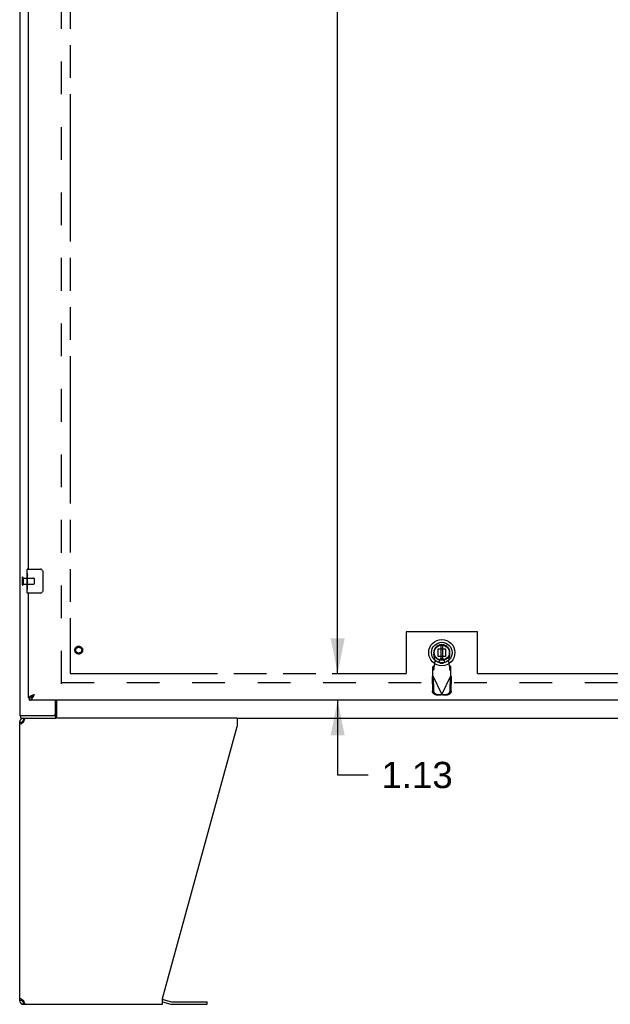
# Model space of a CAD drawing. Header units: inches. Extents: x 0 to 250, y 0 to 162.
# Tile 3 of 21: x 44 to 68, y 38 to 79. Entities that reach past the tile are written whole.
import ezdxf

# ---------------------------------------------------------------- set-up
doc = ezdxf.new("R2010")
doc.units = ezdxf.units.IN
doc.header["$LTSCALE"] = 13.735038
doc.header["$MEASUREMENT"] = 0
doc.linetypes.add('HIDDEN', pattern=[0.2, 0.1, -0.1])
doc.linetypes.add('PHANTOM', pattern=[0.8, 0.45, -0.05, 0.1, -0.05, 0.1, -0.05])
doc.layers.get('0').update_dxf_attribs({"linetype": 'CONTINUOUS'})
for name, color, linetype in [('02___PRT_ALL_AXES', 7, 'CONTINUOUS'), ('AVAILABLE_DOOR_SPACE', 7, 'CONTINUOUS'), ('DEFAULT_2', 8, 'HIDDEN'), ('DIMENSIONS', 7, 'CONTINUOUS')]:
    doc.layers.add(name, color=color, linetype=linetype)
doc.styles.get("Standard").update_dxf_attribs({"font": 'arial.ttf'})
doc.dimstyles.new('DIMSTYLE_1', dxfattribs={"dimtxt": 1.101741, "dimasz": 1.468988, "dimexe": 0.09, "dimexo": 0.07, "dimgap": 0.0375, "dimtad": 0, "dimtih": 1, "dimtoh": 1, "dimzin": 4, "dimdsep": 46, "dimtxsty": 'Standard', "dimblk": '_FILLED', "dimblk1": '_FILLED', "dimblk2": '_FILLED', "dimcen": 0.09, "dimazin": 1, "dimtfac": 1, "dimtdec": 3, "dimtofl": 0, "dimtmove": 0, "dimatfit": 3, "dimldrblk": '_FILLED', "dimfxl": 1, "dimtolj": 1, "dimtzin": 4, "dimarcsym": 0})

# ---------------------------------------------------------------- blocks, each defined once
blk = doc.blocks.new('_FILLED')
at = {"color": 0, "linetype": 'ByBlock'}
blk.add_solid([(0, 0), (-1, 0.2), (-1, -0.2)], dxfattribs=at)
blk = doc.blocks.new('*D11')
at = {"layer": 'DIMENSIONS', "color": 2, "linetype": 'Continuous'}
for p, q in [((58.657, 120.275), (55.699, 120.275)), ((57.021, 120.275), (57.021, 87.251)), ((57.021, 52.025), (57.021, 83.395))]:
    blk.add_line(p, q, dxfattribs=at)
at = {"layer": 'DIMENSIONS', "color": 2, "linetype": 'Continuous', "xscale": 1.4689880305, "yscale": 1.4689880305, "zscale": 1.4689880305}
for p, rotation in [((57.021, 120.275), 90), ((57.021, 52.025), 270)]:
    blk.add_blockref('_FILLED', p, dxfattribs=dict(at, rotation=rotation))
at = {"layer": 'DIMENSIONS', "color": 2, "linetype": 'Continuous', "insert": (57.021, 86.7), "char_height": 1.1017, "width": 3.84995, "attachment_point": 2, "line_spacing_factor": 0.9}
blk.add_mtext('68.25\\Ptyp.', dxfattribs=at)
blk = doc.blocks.new('*D12')
at = {"layer": 'DIMENSIONS', "color": 2, "linetype": 'Continuous'}
for p, q in [((57.021, 52.025), (57.021, 54.963)), ((57.021, 50.9), (57.021, 47.769)), ((57.021, 47.769), (58.306, 47.769))]:
    blk.add_line(p, q, dxfattribs=at)
at = {"layer": 'DIMENSIONS', "color": 2, "linetype": 'Continuous', "xscale": 1.4689880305, "yscale": 1.4689880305, "zscale": 1.4689880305}
for p, rotation in [((57.021, 52.025), 270), ((57.021, 50.9), 90)]:
    blk.add_blockref('_FILLED', p, dxfattribs=dict(at, rotation=rotation))
at = {"layer": 'DIMENSIONS', "color": 2, "linetype": 'Continuous', "insert": (58.857, 48.32), "char_height": 1.1017, "width": 2.99395, "attachment_point": 1, "line_spacing_factor": 0.9}
blk.add_mtext('1.13', dxfattribs=at)

msp = doc.modelspace()

# ---------------------------------------------------------------- linework, layer by layer
at = {"color": 3, "linetype": 'Continuous'}
for p, q in [((43.675, 122.046), (43.675, 50.254)), ((44.05, 56.4), (44.05, 85.65)), ((44.05, 51.004), (44.05, 55.4)), ((78.695, 50.9), (44.092, 50.9)), ((44.188, 51.105), (44.199, 51.109)), ((44.217, 51.116), (44.229, 51.121)), ((44.229, 51.121), (44.241, 51.125)), ((44.241, 51.125), (44.253, 51.13)), ((44.253, 51.13), (44.272, 51.137)), ((44.266, 51.089), (44.273, 51.101)), ((44.272, 51.137), (44.296, 51.146)), ((44.273, 51.101), (44.279, 51.114)), ((44.279, 51.114), (44.296, 51.146)), ((45.174, 50.316), (45.174, 50.9)), ((45.182, 50.254), (43.675, 50.254)), ((43.675, 38.316), (43.675, 49.983)), ((43.841, 49.983), (43.82, 49.969)), ((43.841, 49.983), (43.849, 50.009)), ((43.849, 50.009), (43.857, 50.035)), ((52.798, 50.15), (45.198, 50.15)), ((52.798, 50.15), (52.798, 49.809)), ((43.82, 49.969), (43.798, 49.956)), ((49.675, 38.398), (52.798, 49.809)), ((43.758, 38.371), (43.778, 38.357)), ((43.778, 38.357), (43.798, 38.344)), ((43.798, 38.344), (43.82, 38.33)), ((43.82, 38.33), (43.841, 38.316)), ((43.849, 38.29), (43.841, 38.316)), ((43.841, 38.15), (49.675, 38.15)), ((49.675, 38.15), (49.675, 38.398)), ((49.692, 38.352), (50.041, 38.258)), ((50.057, 38.256), (51.544, 38.256))]:
    msp.add_line(p, q, dxfattribs=at)
at = {"color": 7, "linetype": 'Continuous'}
for p, q in [((43.99, 56.239), (43.99, 56.385)), ((44.005, 56.4), (44.545, 56.4)), ((44.645, 56.3), (44.645, 55.5)), ((43.99, 55.981), (43.99, 56.015)), ((43.99, 55.784), (43.99, 55.816)), ((43.99, 55.415), (43.99, 55.554)), ((44.545, 55.4), (44.005, 55.4)), ((44.05, 51.004), (44.092, 51.004)), ((44.092, 50.9), (44.092, 51.004)), ((44.25, 51.116), (44.258, 51.121)), ((44.258, 51.121), (44.267, 51.127)), ((44.259, 51.106), (44.266, 51.113)), ((44.266, 51.113), (44.273, 51.12)), ((44.267, 51.127), (44.275, 51.132)), ((44.273, 51.12), (44.279, 51.127)), ((44.275, 51.132), (44.288, 51.141)), ((44.279, 51.127), (44.296, 51.146)), ((44.288, 51.141), (44.296, 51.146)), ((45.227, 50.9), (45.227, 50.246)), ((43.675, 49.983), (43.779, 49.983)), ((43.727, 50.15), (43.727, 50.254)), ((43.727, 50.15), (45.198, 50.15)), ((43.841, 50.15), (43.841, 50.046)), ((43.86, 50.046), (43.841, 50.046)), ((45.182, 50.254), (45.182, 50.15)), ((52.798, 50.15), (106.552, 50.15)), ((43.779, 38.316), (43.675, 38.316)), ((43.801, 38.268), (43.801, 38.342)), ((43.841, 38.254), (43.86, 38.254)), ((43.841, 38.15), (43.841, 38.254)), ((49.675, 38.249), (50.014, 38.158)), ((50.057, 38.152), (51.544, 38.152)), ((51.544, 38.152), (51.544, 38.256))]:
    msp.add_line(p, q, dxfattribs=at)
at = {"color": 6, "linetype": 'Continuous'}
for p, q in [((61.354, 53.213), (61.354, 52.588)), ((61.433, 52.588), (61.433, 53.213))]:
    msp.add_line(p, q, dxfattribs=at)
at = {"color": 7, "linetype": 'Continuous'}
for points in [[(44.638, 56.336), (44.64, 56.33), (44.642, 56.324), (44.643, 56.318), (44.644, 56.312), (44.645, 56.306), (44.645, 56.3)], [(44.645, 55.5), (44.645, 55.493), (44.644, 55.487), (44.643, 55.481), (44.642, 55.475), (44.64, 55.469), (44.638, 55.463)], [(44.092, 51.004), (44.095, 51.004), (44.099, 51.004), (44.102, 51.004), (44.106, 51.004), (44.109, 51.005), (44.112, 51.005), (44.116, 51.006), (44.119, 51.007), (44.123, 51.008), (44.126, 51.008), (44.129, 51.009), (44.133, 51.011), (44.136, 51.012), (44.14, 51.013), (44.143, 51.014), (44.147, 51.016), (44.15, 51.017), (44.153, 51.019)], [(44.153, 51.019), (44.157, 51.021), (44.16, 51.023), (44.164, 51.025), (44.167, 51.027), (44.17, 51.029), (44.174, 51.031), (44.177, 51.033), (44.181, 51.035), (44.184, 51.038), (44.187, 51.04), (44.191, 51.043), (44.194, 51.045), (44.198, 51.048), (44.201, 51.051), (44.204, 51.054), (44.208, 51.056), (44.211, 51.059), (44.215, 51.062), (44.218, 51.065), (44.222, 51.068), (44.225, 51.072), (44.228, 51.075), (44.232, 51.078), (44.235, 51.081), (44.239, 51.085), (44.242, 51.088), (44.245, 51.092), (44.249, 51.095), (44.252, 51.099), (44.259, 51.106)], [(44.157, 51.021), (44.157, 51.023), (44.158, 51.026), (44.159, 51.028), (44.16, 51.031), (44.162, 51.034), (44.163, 51.036), (44.165, 51.039), (44.167, 51.042), (44.168, 51.045), (44.17, 51.047), (44.172, 51.05), (44.175, 51.053), (44.177, 51.056), (44.179, 51.058), (44.182, 51.061), (44.184, 51.064), (44.187, 51.067), (44.19, 51.069), (44.193, 51.072), (44.196, 51.075), (44.199, 51.078), (44.202, 51.08), (44.205, 51.083), (44.209, 51.086), (44.212, 51.089), (44.216, 51.091), (44.219, 51.094), (44.223, 51.097), (44.226, 51.099), (44.23, 51.102), (44.234, 51.105), (44.238, 51.108), (44.242, 51.11), (44.246, 51.113), (44.25, 51.116)], [(43.783, 49.945), (43.781, 49.956), (43.78, 49.969), (43.779, 49.983)], [(45.214, 50.201), (45.212, 50.196), (45.211, 50.19), (45.21, 50.185), (45.208, 50.18), (45.207, 50.175), (45.205, 50.17), (45.203, 50.166), (45.201, 50.163), (45.199, 50.16), (45.197, 50.157), (45.195, 50.154), (45.192, 50.152), (45.189, 50.151), (45.187, 50.15), (45.184, 50.15), (45.182, 50.15)], [(45.227, 50.246), (45.226, 50.244), (45.225, 50.241), (45.223, 50.237), (45.222, 50.233), (45.22, 50.228), (45.219, 50.223), (45.217, 50.218), (45.216, 50.212), (45.214, 50.201)], [(43.779, 38.316), (43.78, 38.33), (43.781, 38.344)]]:
    msp.add_lwpolyline(points, dxfattribs=at)
at = {"color": 3, "linetype": 'Continuous'}
for points in [[(44.05, 51.004), (44.05, 51.006), (44.05, 51.008), (44.051, 51.01), (44.051, 51.013), (44.052, 51.015), (44.053, 51.017), (44.054, 51.02), (44.055, 51.022), (44.056, 51.024), (44.058, 51.027), (44.059, 51.029), (44.061, 51.031), (44.063, 51.033), (44.065, 51.036), (44.068, 51.038), (44.07, 51.04), (44.073, 51.043), (44.075, 51.045), (44.078, 51.047), (44.081, 51.05), (44.084, 51.052), (44.087, 51.054), (44.091, 51.056), (44.094, 51.059), (44.098, 51.061), (44.102, 51.063), (44.105, 51.066), (44.109, 51.068), (44.114, 51.07), (44.118, 51.073), (44.122, 51.075), (44.127, 51.077), (44.131, 51.079), (44.136, 51.082), (44.141, 51.084), (44.146, 51.086), (44.151, 51.089)], [(44.092, 50.9), (44.095, 50.9), (44.099, 50.9), (44.102, 50.9), (44.106, 50.901), (44.109, 50.902), (44.112, 50.903), (44.116, 50.904), (44.119, 50.905), (44.123, 50.906), (44.126, 50.908), (44.129, 50.91), (44.133, 50.912), (44.136, 50.914), (44.14, 50.916), (44.143, 50.918), (44.147, 50.921), (44.15, 50.924), (44.153, 50.926), (44.157, 50.929), (44.16, 50.933), (44.164, 50.936), (44.167, 50.939), (44.17, 50.943), (44.174, 50.947), (44.177, 50.951), (44.181, 50.955), (44.184, 50.959), (44.187, 50.963), (44.191, 50.967), (44.194, 50.972), (44.198, 50.976), (44.201, 50.981), (44.204, 50.986), (44.208, 50.991), (44.211, 50.996), (44.215, 51.001)], [(44.151, 51.089), (44.156, 51.091), (44.161, 51.093), (44.166, 51.096), (44.171, 51.098), (44.177, 51.1), (44.182, 51.102), (44.188, 51.105)], [(44.199, 51.109), (44.211, 51.114), (44.217, 51.116)], [(44.215, 51.001), (44.218, 51.006), (44.222, 51.012), (44.225, 51.017), (44.228, 51.023), (44.232, 51.028), (44.235, 51.034), (44.239, 51.04), (44.242, 51.046), (44.245, 51.052), (44.249, 51.058), (44.252, 51.064), (44.256, 51.07), (44.259, 51.076), (44.266, 51.089)], [(43.724, 49.901), (43.709, 49.915), (43.697, 49.928), (43.688, 49.942), (43.681, 49.956), (43.676, 49.969), (43.675, 49.983)], [(43.857, 50.035), (43.864, 50.059), (43.872, 50.081), (43.88, 50.101)], [(43.88, 50.101), (43.887, 50.118), (43.895, 50.131)], [(43.895, 50.131), (43.902, 50.141), (43.91, 50.148), (43.918, 50.15)], [(45.227, 50.31), (45.225, 50.309), (45.223, 50.308), (45.221, 50.307), (45.219, 50.306), (45.216, 50.304), (45.214, 50.303), (45.212, 50.3), (45.21, 50.298), (45.208, 50.295), (45.207, 50.293), (45.205, 50.29), (45.204, 50.287), (45.203, 50.284), (45.201, 50.281), (45.2, 50.278), (45.199, 50.275), (45.198, 50.272), (45.196, 50.269), (45.195, 50.266), (45.194, 50.263), (45.193, 50.261), (45.191, 50.259), (45.19, 50.257), (45.188, 50.256), (45.187, 50.255), (45.185, 50.254), (45.183, 50.254), (45.182, 50.254)], [(43.758, 49.928), (43.74, 49.915), (43.724, 49.901)], [(43.798, 49.956), (43.778, 49.942), (43.758, 49.928)], [(43.675, 38.316), (43.676, 38.33), (43.681, 38.344), (43.688, 38.357), (43.697, 38.371), (43.709, 38.385), (43.724, 38.398)], [(43.724, 38.398), (43.74, 38.385), (43.758, 38.371)], [(43.864, 38.241), (43.857, 38.265), (43.849, 38.29)], [(43.88, 38.198), (43.872, 38.218), (43.864, 38.241)], [(43.895, 38.168), (43.887, 38.181), (43.88, 38.198)], [(43.918, 38.15), (43.91, 38.152), (43.902, 38.158), (43.895, 38.168)]]:
    msp.add_lwpolyline(points, dxfattribs=at)
at = {"color": 7, "linetype": 'Continuous'}
for radius in [0.551, 0.433, 0.329, 0.317]:
    msp.add_circle((61.393, 52.9), radius, dxfattribs=at)
at = {"color": 6, "linetype": 'Continuous'}
msp.add_circle((61.393, 52.9), 0.315, dxfattribs=at)
at = {"color": 7, "linetype": 'Continuous'}
for centre, radius, start, end in [((44.005, 56.385), 0.015, 90, 180), ((44.545, 56.3), 0.1, 21.1999, 90), ((44.005, 55.415), 0.015, 180, 270), ((44.545, 55.5), 0.1, 270, 338.7946), ((43.841, 49.983), 0.0625, 90, 180), ((43.841, 38.316), 0.0625, 180, 270), ((50.057, 38.319), 0.167, 255, 270)]:
    msp.add_arc(centre, radius, start, end, dxfattribs=at)
at = {"color": 3, "linetype": 'Continuous'}
for centre, radius, start, end in [((43.841, 49.983), 0.167, 90, 180), ((45.112, 50.316), 0.0625, 270, 360), ((43.841, 38.316), 0.167, 180, 270), ((49.649, 38.191), 0.167, 75, 81.039), ((50.057, 38.319), 0.0625, 255, 270)]:
    msp.add_arc(centre, radius, start, end, dxfattribs=at)
at = {"layer": '02___PRT_ALL_AXES', "color": 7, "linetype": 'Continuous'}
for p, q in [((43.99, 56.239), (43.99, 56.385)), ((43.99, 55.981), (43.99, 56.238)), ((43.996, 56.183), (43.99, 56.183)), ((43.99, 56.015), (43.997, 56.015)), ((43.99, 55.415), (43.99, 55.978)), ((43.992, 55.952), (43.99, 55.952)), ((43.99, 55.82), (43.996, 55.82)), ((43.99, 55.784), (43.997, 55.784)), ((43.997, 56.015), (43.997, 56.151)), ((43.997, 55.554), (43.997, 55.784)), ((43.99, 55.721), (43.997, 55.721)), ((43.99, 55.554), (43.997, 55.554))]:
    msp.add_line(p, q, dxfattribs=at)
at = {"layer": '02___PRT_ALL_AXES', "color": 8, "linetype": 'HIDDEN'}
for p, q in [((43.822, 56.024), (43.822, 55.776)), ((43.822, 56.024), (44.269, 56.024)), ((43.822, 55.776), (44.269, 55.776))]:
    msp.add_line(p, q, dxfattribs=at)
at = {"layer": '02___PRT_ALL_AXES', "color": 7, "linetype": 'Continuous'}
for points in [[(43.99, 56.239), (43.99, 56.235), (43.991, 56.231), (43.991, 56.225), (43.993, 56.212)], [(43.993, 56.212), (43.994, 56.204), (43.994, 56.196), (43.995, 56.188)], [(43.995, 56.188), (43.996, 56.179), (43.997, 56.17), (43.997, 56.16), (43.997, 56.151)], [(43.99, 55.981), (43.99, 55.973), (43.991, 55.964), (43.991, 55.954)], [(43.991, 55.954), (43.994, 55.92), (43.995, 55.908), (43.996, 55.896), (43.996, 55.883), (43.997, 55.87), (43.997, 55.858), (43.997, 55.845), (43.996, 55.832), (43.996, 55.819), (43.995, 55.807), (43.994, 55.795)]]:
    msp.add_lwpolyline(points, dxfattribs=at)
at = {"layer": '02___PRT_ALL_AXES', "color": 8, "linetype": 'HIDDEN'}
msp.add_circle((46.154, 53.004), 0.124, dxfattribs=at)
at = {"layer": '02___PRT_ALL_AXES', "color": 7, "linetype": 'Continuous'}
msp.add_ellipse((44.253, 55.816), major_axis=(0.263, 0), ratio=0.432808, start_param=3.141593, end_param=3.321581, dxfattribs=at)
at = {"layer": 'AVAILABLE_DOOR_SPACE', "color": 4, "linetype": 'PHANTOM'}
for p, q in [((45.8, 120.275), (45.8, 52.025)), ((62.894, 53.775), (59.894, 53.775)), ((59.894, 53.775), (59.894, 52.025)), ((62.894, 52.025), (62.894, 53.775)), ((45.8, 52.025), (59.894, 52.025)), ((62.894, 52.025), (75.112, 52.025))]:
    msp.add_line(p, q, dxfattribs=at)
at = {"layer": 'DEFAULT_2', "color": 8, "linetype": 'HIDDEN'}
for p, q in [((45.425, 51.598), (45.425, 120.702)), ((43.779, 56.042), (43.779, 55.758)), ((43.822, 56.042), (43.822, 55.758)), ((44.279, 56.014), (44.279, 55.786)), ((61.234, 53.06), (61.553, 53.06)), ((61.234, 52.741), (61.234, 53.06)), ((61.553, 53.06), (61.553, 52.741)), ((61.118, 52.546), (61.064, 52.84)), ((61.08, 52.349), (61.118, 52.546)), ((61.553, 52.741), (61.234, 52.741)), ((61.417, 52.632), (61.37, 52.632)), ((61.37, 52.459), (61.417, 52.459)), ((61.722, 52.84), (61.669, 52.546)), ((61.669, 52.546), (61.707, 52.349)), ((61.065, 52.345), (61.019, 52.303)), ((61.019, 51.93), (61.019, 52.303)), ((61.019, 52.148), (61.065, 52.19)), ((61.065, 52.19), (61.065, 52.345)), ((61.767, 52.303), (61.721, 52.345)), ((61.721, 52.345), (61.721, 52.19)), ((61.721, 52.19), (61.767, 52.148)), ((61.767, 51.93), (61.767, 52.303)), ((45.425, 51.65), (78.029, 51.65)), ((60.991, 51.882), (61.033, 51.901)), ((60.991, 51.882), (61.001, 51.291)), ((61.019, 51.93), (61.393, 51.142)), ((61.033, 51.901), (61.043, 51.311)), ((61.393, 51.142), (61.767, 51.93)), ((61.744, 51.311), (61.754, 51.901)), ((61.754, 51.901), (61.795, 51.882)), ((61.785, 51.291), (61.795, 51.882)), ((61.156, 51.132), (61.349, 51.129)), ((61.197, 51.152), (61.39, 51.149)), ((61.39, 51.149), (61.349, 51.129)), ((61.393, 51.142), (61.371, 51.135)), ((61.408, 51.138), (61.393, 51.142)), ((61.396, 51.149), (61.589, 51.152)), ((61.438, 51.129), (61.396, 51.149)), ((61.423, 51.133), (61.408, 51.138)), ((61.438, 51.129), (61.423, 51.133)), ((61.438, 51.129), (61.631, 51.132))]:
    msp.add_line(p, q, dxfattribs=at)
for points in [[(61.065, 52.19), (61.066, 52.194), (61.067, 52.199), (61.068, 52.205), (61.069, 52.213), (61.07, 52.223), (61.071, 52.233), (61.072, 52.245), (61.074, 52.258), (61.075, 52.272), (61.076, 52.286), (61.077, 52.301), (61.078, 52.317), (61.08, 52.349)], [(61.08, 52.349), (61.077, 52.348), (61.075, 52.347), (61.072, 52.346), (61.07, 52.346), (61.068, 52.345), (61.065, 52.345)], [(61.721, 52.345), (61.719, 52.345), (61.716, 52.346), (61.714, 52.346), (61.711, 52.347), (61.709, 52.348), (61.707, 52.349)], [(61.707, 52.349), (61.708, 52.333), (61.71, 52.301)], [(61.71, 52.301), (61.711, 52.286), (61.712, 52.272), (61.713, 52.258), (61.714, 52.245), (61.715, 52.233), (61.716, 52.223), (61.717, 52.213), (61.718, 52.205), (61.719, 52.199), (61.72, 52.194), (61.721, 52.19)], [(60.991, 51.882), (60.996, 51.89), (61, 51.898), (61.005, 51.906)], [(61.005, 51.906), (61.014, 51.922), (61.019, 51.93)], [(61.767, 51.93), (61.777, 51.914), (61.782, 51.906), (61.786, 51.898), (61.791, 51.89), (61.795, 51.882)], [(61.156, 51.132), (61.141, 51.133), (61.126, 51.136), (61.111, 51.14), (61.097, 51.145), (61.084, 51.152), (61.071, 51.16), (61.059, 51.169), (61.047, 51.18), (61.037, 51.191), (61.028, 51.204), (61.02, 51.217), (61.014, 51.231), (61.008, 51.246), (61.005, 51.261), (61.002, 51.276), (61.001, 51.291)], [(61.043, 51.311), (61.044, 51.296), (61.046, 51.28), (61.05, 51.265), (61.055, 51.251), (61.062, 51.237), (61.07, 51.224), (61.079, 51.211), (61.089, 51.2), (61.1, 51.189), (61.112, 51.18), (61.125, 51.172), (61.139, 51.165), (61.153, 51.16), (61.167, 51.156), (61.182, 51.153), (61.197, 51.152)], [(61.589, 51.152), (61.604, 51.153), (61.619, 51.156), (61.633, 51.16), (61.648, 51.165), (61.661, 51.172), (61.674, 51.18), (61.686, 51.189), (61.697, 51.2), (61.708, 51.211), (61.717, 51.224), (61.724, 51.237), (61.731, 51.251), (61.736, 51.265), (61.74, 51.28), (61.743, 51.296), (61.744, 51.311)], [(61.785, 51.291), (61.784, 51.276), (61.782, 51.261), (61.778, 51.246), (61.773, 51.231), (61.766, 51.217), (61.758, 51.204), (61.749, 51.191), (61.739, 51.18), (61.728, 51.169), (61.716, 51.16), (61.703, 51.152), (61.689, 51.145), (61.675, 51.14), (61.66, 51.136), (61.646, 51.133), (61.631, 51.132)], [(61.371, 51.135), (61.356, 51.131), (61.349, 51.129)]]:
    msp.add_lwpolyline(points, dxfattribs=at)
for radius in [0.164, 0.124]:
    msp.add_circle((46.154, 53.004), radius, dxfattribs=at)
for centre, radius, start, end in [((43.8, 56.042), 0.0215, 0, 180), ((43.8, 55.758), 0.0215, 180, 360), ((44.269, 56.014), 0.01, 0, 90), ((44.269, 55.786), 0.01, 270, 360), ((61.393, 52.9), 0.335, 349.673, 190.327), ((61.37, 52.546), 0.0866, 90, 270), ((61.417, 52.546), 0.0866, 270, 90)]:
    msp.add_arc(centre, radius, start, end, dxfattribs=at)

# ---------------------------------------------------------------- dimensions: what is measured, and where the dimension line sits
at = {"layer": 'DIMENSIONS', "color": 2, "linetype": 'Continuous'}
dim = msp.add_linear_dim(base=(57.021, 52.025), p1=(58.727, 120.275), p2=(45.8, 52.025), angle=270, text='<>\\Ptyp.', dimstyle='DIMSTYLE_1', dxfattribs=at)
dim.commit()
dim.dimension.update_dxf_attribs({"geometry": '*D11', "text_midpoint": (57.021, 85.323), "dimtype": 160})
dim = msp.add_linear_dim(base=(57.020981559, 50.899577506), p1=(45.799988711, 52.024577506), p2=(78.675488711, 50.899577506), angle=270, dimstyle='DIMSTYLE_1', dxfattribs=at)
dim.commit()
dim.dimension.update_dxf_attribs({"geometry": '*D12', "text_midpoint": (60.401909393, 47.763039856), "dimtype": 160})

doc.saveas('drawing.dxf')
